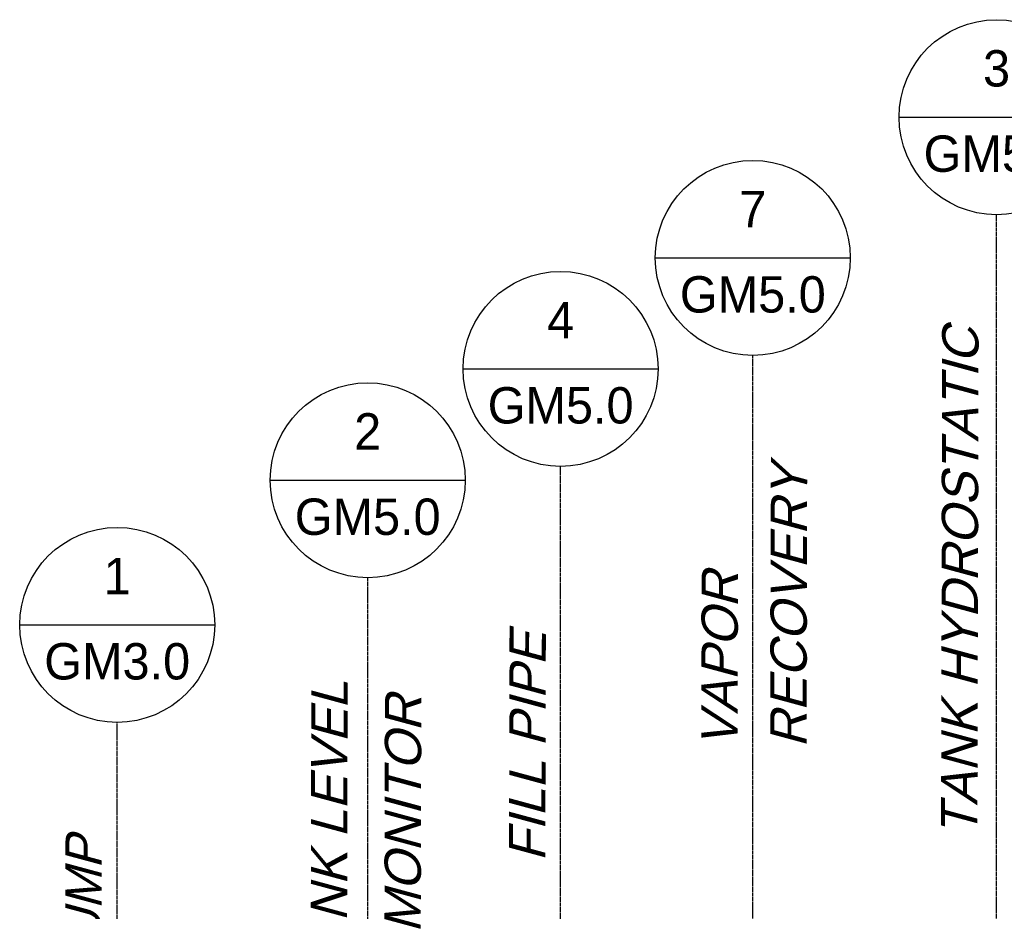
# Model space of a CAD drawing. Extents: x -17300 to -11339, y 1971 to 5059.
# Tile 59 of 81: x -14012 to -13768, y 3232 to 3452. Entities that reach past the tile are written whole.
import ezdxf
from ezdxf.enums import TextEntityAlignment as Align

# ---------------------------------------------------------------- set-up
doc = ezdxf.new("R2010")
doc.units = 0
doc.header["$MEASUREMENT"] = 0
doc.linetypes.add('CENTER1', pattern=[0.6625, 0.5, -0.075, 0.0125, -0.075])
doc.layers.get('0').update_dxf_attribs({"linetype": 'CONTINUOUS'})
for name, color, linetype in [('2946GM2$0$SHEET_NOTES', 3, 'CONTINUOUS'), ('ARNOTE', 3, 'CONTINUOUS'), ('CENTERLINE', 3, 'CENTER1'), ('TAG', 3, 'CONTINUOUS'), ('TEXT', 3, 'CONTINUOUS')]:
    doc.layers.add(name, color=color, linetype=linetype)
doc.styles.add('ISO1', font='SIMPFRAC.shx', dxfattribs={"width": 0.85, "oblique": 15})
doc.styles.add('SIMPFRAC', font='simpfrac')

# ---------------------------------------------------------------- blocks, each defined once
blk = doc.blocks.new('KEY-DETAIL')
blk.add_line((-0.1911, 0), (0.1911, 0))
blk.add_circle((0, 0), 0.1911)
at = {"style": 'SIMPFRAC'}
for tag, p in [('DETAIL', (0, 0.1314)), ('SHEET', (0, -0.0358))]:
    blk.add_attdef(tag, text='', height=0.0781, dxfattribs=at).set_placement(p, align=Align.TOP_CENTER)

msp = doc.modelspace()

# ---------------------------------------------------------------- linework, layer by layer
at = {"layer": 'CENTERLINE', "color": 3, "linetype": 'CENTER1'}
for p, q in [((-13770.33, 3216.95), (-13770.33, 3403.99, 0)), ((-13830.66, 3181.95), (-13830.66, 3369.15, 0)), ((-13878.23, 3153.79), (-13878.23, 3341.69, 0)), ((-13925.98, 3126.32), (-13925.98, 3314.12, 0)), ((-13987.98, 3092.41), (-13987.98, 3278.33))]:
    msp.add_line(p, q, dxfattribs=at)

# ---------------------------------------------------------------- block references
at = {"layer": '2946GM2$0$SHEET_NOTES'}
ref = msp.add_blockref('KEY-DETAIL', (-13770.33, 3428.12, 0), dxfattribs=dict(at, xscale=126.2697858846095, yscale=126.2697858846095, zscale=126.2697858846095))
ref.add_attrib('SHEET', 'GM5.0', dxfattribs={"layer": '0', "height": 9, "style": 'SIMPFRAC'}).set_placement((-13770.33, 3423.59, 0), align=Align.TOP_CENTER)
ref.add_attrib('DETAIL', '3', dxfattribs={"layer": '0', "height": 9, "style": 'SIMPFRAC'}).set_placement((-13770.33, 3444.71, 0), align=Align.TOP_CENTER)
ref = msp.add_blockref('KEY-DETAIL', (-13830.66, 3393.29, 0), dxfattribs=dict(at, xscale=126.2697858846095, yscale=126.2697858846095, zscale=126.2697858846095))
ref.add_attrib('SHEET', 'GM5.0', dxfattribs={"layer": '0', "height": 9, "style": 'SIMPFRAC'}).set_placement((-13830.66, 3388.76, 0), align=Align.TOP_CENTER)
ref.add_attrib('DETAIL', '7', dxfattribs={"layer": '0', "height": 9, "style": 'SIMPFRAC'}).set_placement((-13830.66, 3409.88, 0), align=Align.TOP_CENTER)
ref = msp.add_blockref('KEY-DETAIL', (-13878.23, 3365.82, 0), dxfattribs=dict(at, xscale=126.2697858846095, yscale=126.2697858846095, zscale=126.2697858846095))
ref.add_attrib('SHEET', 'GM5.0', dxfattribs={"layer": '0', "height": 9, "style": 'SIMPFRAC'}).set_placement((-13878.23, 3361.3, 0), align=Align.TOP_CENTER)
ref.add_attrib('DETAIL', '4', dxfattribs={"layer": '0', "height": 9, "style": 'SIMPFRAC'}).set_placement((-13878.23, 3382.41, 0), align=Align.TOP_CENTER)
ref = msp.add_blockref('KEY-DETAIL', (-13925.98, 3338.26, 0), dxfattribs=dict(at, xscale=126.2697858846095, yscale=126.2697858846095, zscale=126.2697858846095))
ref.add_attrib('SHEET', 'GM5.0', dxfattribs={"layer": '0', "height": 9, "style": 'SIMPFRAC'}).set_placement((-13925.98, 3333.73, 0), align=Align.TOP_CENTER)
ref.add_attrib('DETAIL', '2', dxfattribs={"layer": '0', "height": 9, "style": 'SIMPFRAC'}).set_placement((-13925.98, 3354.85, 0), align=Align.TOP_CENTER)
at = {"layer": 'TAG'}
ref = msp.add_blockref('KEY-DETAIL', (-13987.98, 3302.46, 0), dxfattribs=dict(at, xscale=126.2697858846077, yscale=126.2697858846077, zscale=126.2697858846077))
ref.add_attrib('SHEET', 'GM3.0', dxfattribs={"height": 9, "style": 'SIMPFRAC'}).set_placement((-13987.98, 3297.94, 0), align=Align.TOP_CENTER)
ref.add_attrib('DETAIL', '1', dxfattribs={"layer": '0', "height": 9, "style": 'SIMPFRAC'}).set_placement((-13987.98, 3319.05, 0), align=Align.TOP_CENTER)

# ---------------------------------------------------------------- texts
at = {"layer": 'ARNOTE', "style": 'ISO1', "oblique": 15, "text_generation_flag": 6, "width": 1.035276}
for s, p in [('RECOVERY', (-13817.36, 3272.04, 0)), ('VAPOR', (-13834.43, 3272.04, 0)), ('FILL PIPE', (-13882.01, 3243.88, 0))]:
    msp.add_text(s, height=9, rotation=269.8643, dxfattribs=at).set_placement(p)
at = {"layer": 'TEXT', "style": 'ISO1', "oblique": 15, "text_generation_flag": 6, "width": 1.035276}
for s, p in [('TANK HYDROSTATIC', (-13775.08, 3250.12, 0)), ('TANK LEVEL', (-13931.11, 3213.08, 0)), ('MONITOR', (-13912.84, 3226.18, 0))]:
    msp.add_text(s, height=9, rotation=269.8643, dxfattribs=at).set_placement(p)
at = {"layer": 'TEXT', "style": 'ISO1', "oblique": 15}
msp.add_text('TANK PUMP', height=9, rotation=89.8643, dxfattribs=at).set_placement((-13991.94, 3179.87))

doc.saveas('drawing.dxf')
